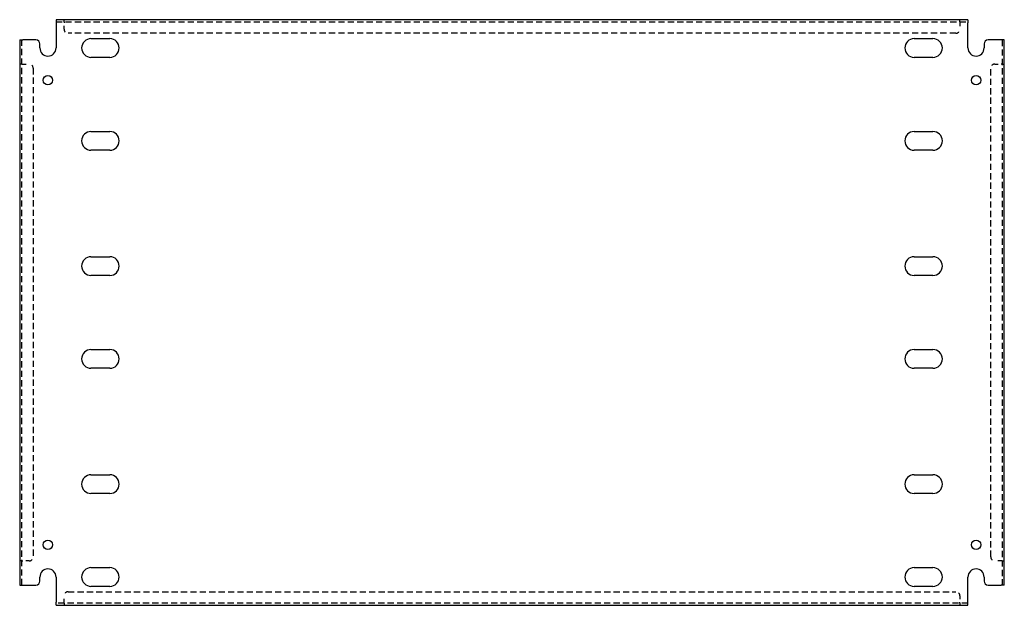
# Model space of a CAD drawing. Header units: inches. Extents: x 17 to 47.5, y 8.2 to 26.4.
import ezdxf

# ---------------------------------------------------------------- set-up
doc = ezdxf.new("R2010")
doc.units = ezdxf.units.IN
doc.header["$MEASUREMENT"] = 0
doc.linetypes.add('DASHED_SPACE', pattern=[0.2067, 0.1654, -0.0413])
doc.layers.add('Hidden Edges(ANSI)', color=7, linetype='DASHED_SPACE', lineweight=25)
doc.layers.add('Visible Edges(ANSI)', color=7, linetype='Continuous', lineweight=25)

msp = doc.modelspace()

# ---------------------------------------------------------------- linework, layer by layer
at = {"layer": 'Hidden Edges(ANSI)', "ltscale": 1.158233}
for p, q in [((18.172, 26.296), (46.422, 26.296)), ((46.422, 8.307), (18.172, 8.307))]:
    msp.add_line(p, q, dxfattribs=at)
at = {"layer": 'Hidden Edges(ANSI)', "ltscale": 0.129419}
for p, q in [((18.422, 26.296), (18.422, 26.364)), ((18.422, 26.296), (18.422, 26.364)), ((46.172, 26.296), (46.172, 26.364)), ((46.172, 26.296), (46.172, 26.364)), ((17.115, 24.989), (17.047, 24.989)), ((17.115, 24.989), (17.047, 24.989)), ((47.479, 24.989), (47.547, 24.989)), ((47.479, 24.989), (47.547, 24.989)), ((17.115, 9.614), (17.047, 9.614)), ((17.115, 9.614), (17.047, 9.614)), ((47.479, 9.614), (47.547, 9.614)), ((47.479, 9.614), (47.547, 9.614)), ((18.422, 8.307), (18.422, 8.239)), ((18.422, 8.307), (18.422, 8.239)), ((46.172, 8.307), (46.172, 8.239)), ((46.172, 8.307), (46.172, 8.239))]:
    msp.add_line(p, q, dxfattribs=at)
at = {"layer": 'Hidden Edges(ANSI)', "ltscale": 0.092649}
for p, q in [((18.422, 26.296), (18.422, 26.265)), ((46.172, 26.296), (46.172, 26.265)), ((17.115, 24.989), (17.146, 24.989)), ((47.479, 24.989), (47.448, 24.989)), ((17.115, 9.614), (17.146, 9.614)), ((47.479, 9.614), (47.448, 9.614)), ((18.422, 8.307), (18.422, 8.338)), ((46.172, 8.307), (46.172, 8.338))]:
    msp.add_line(p, q, dxfattribs=at)
at = {"layer": 'Hidden Edges(ANSI)', "ltscale": 0.369411}
for p, q in [((18.422, 26.071), (18.422, 26.265)), ((46.172, 26.265), (46.172, 26.071)), ((17.146, 24.989), (17.34, 24.989)), ((47.254, 24.989), (47.448, 24.989)), ((17.34, 9.614), (17.146, 9.614)), ((47.448, 9.614), (47.254, 9.614)), ((18.422, 8.338), (18.422, 8.532)), ((46.172, 8.532), (46.172, 8.338))]:
    msp.add_line(p, q, dxfattribs=at)
at = {"layer": 'Hidden Edges(ANSI)', "ltscale": 1.156896}
for p, q in [((46.047, 25.946), (18.547, 25.946)), ((18.547, 8.657), (46.047, 8.657))]:
    msp.add_line(p, q, dxfattribs=at)
at = {"layer": 'Hidden Edges(ANSI)', "ltscale": 1.166287}
for p, q in [((17.115, 8.864), (17.115, 25.739)), ((47.479, 25.739), (47.479, 8.864))]:
    msp.add_line(p, q, dxfattribs=at)
at = {"layer": 'Hidden Edges(ANSI)', "ltscale": 1.161487}
for p, q in [((17.465, 24.864), (17.465, 9.739)), ((47.129, 9.739), (47.129, 24.864))]:
    msp.add_line(p, q, dxfattribs=at)
at = {"layer": 'Hidden Edges(ANSI)', "ltscale": 0.373886}
for centre, start, end in [((18.547, 26.071), 180, 270), ((46.047, 26.071), 270, 0), ((17.34, 24.864), 0, 90), ((47.254, 24.864), 90, 180), ((17.34, 9.739), 270, 0), ((47.254, 9.739), 180, 270), ((18.547, 8.532), 90, 180), ((46.047, 8.532), 0, 90)]:
    msp.add_arc(centre, 0.125, start, end, dxfattribs=at)
at = {"layer": 'Visible Edges(ANSI)'}
for p, q in [((46.422, 26.364), (18.172, 26.364)), ((18.172, 26.364), (18.172, 26.265)), ((18.172, 26.265), (18.172, 25.489)), ((46.422, 26.364), (46.422, 26.265)), ((46.422, 25.489), (46.422, 26.265)), ((17.047, 25.739), (17.146, 25.739)), ((17.047, 25.739), (17.047, 8.864)), ((17.547, 25.739), (17.146, 25.739)), ((19.256, 25.779), (19.838, 25.779)), ((44.756, 25.779), (45.338, 25.779)), ((47.448, 25.739), (47.047, 25.739)), ((47.547, 25.739), (47.448, 25.739)), ((47.547, 8.864), (47.547, 25.739)), ((17.672, 25.489), (17.672, 25.614)), ((46.922, 25.614), (46.922, 25.489)), ((19.838, 25.199), (19.256, 25.199)), ((45.338, 25.199), (44.756, 25.199)), ((19.256, 22.904), (19.838, 22.904)), ((44.756, 22.904), (45.338, 22.904)), ((19.838, 22.324), (19.256, 22.324)), ((45.338, 22.324), (44.756, 22.324)), ((19.256, 19.029), (19.838, 19.029)), ((44.756, 19.029), (45.338, 19.029)), ((19.838, 18.449), (19.256, 18.449)), ((45.338, 18.449), (44.756, 18.449)), ((19.256, 16.154), (19.838, 16.154)), ((44.756, 16.154), (45.338, 16.154)), ((19.838, 15.574), (19.256, 15.574)), ((45.338, 15.574), (44.756, 15.574)), ((19.256, 12.279), (19.838, 12.279)), ((44.756, 12.279), (45.338, 12.279)), ((19.838, 11.699), (19.256, 11.699)), ((45.338, 11.699), (44.756, 11.699)), ((19.256, 9.404), (19.838, 9.404)), ((44.756, 9.404), (45.338, 9.404)), ((17.047, 8.864), (17.146, 8.864)), ((17.146, 8.864), (17.547, 8.864)), ((17.672, 8.989), (17.672, 9.114)), ((18.172, 9.114), (18.172, 8.338)), ((46.422, 8.338), (46.422, 9.114)), ((46.922, 9.114), (46.922, 8.989)), ((47.047, 8.864), (47.448, 8.864)), ((47.547, 8.864), (47.448, 8.864)), ((19.838, 8.824), (19.256, 8.824)), ((45.338, 8.824), (44.756, 8.824)), ((18.172, 8.239), (18.172, 8.338)), ((18.172, 8.239), (46.422, 8.239)), ((46.422, 8.239), (46.422, 8.338))]:
    msp.add_line(p, q, dxfattribs=at)
for centre in [(17.922, 24.489), (46.672, 24.489), (17.922, 10.114), (46.672, 10.114)]:
    msp.add_circle(centre, 0.145, dxfattribs=at)
for centre, radius, start, end in [((17.547, 25.614), 0.125, 0, 90), ((19.256, 25.489), 0.29, 90, 270), ((19.838, 25.489), 0.29, 270, 90), ((44.756, 25.489), 0.29, 90, 270), ((45.338, 25.489), 0.29, 270, 90), ((47.047, 25.614), 0.125, 90, 180), ((17.922, 25.489), 0.25, 180, 0), ((46.672, 25.489), 0.25, 180, 0), ((19.256, 22.614), 0.29, 90, 270), ((19.838, 22.614), 0.29, 270, 90), ((44.756, 22.614), 0.29, 90, 270), ((45.338, 22.614), 0.29, 270, 90), ((19.256, 18.739), 0.29, 90, 270), ((19.838, 18.739), 0.29, 270, 90), ((44.756, 18.739), 0.29, 90, 270), ((45.338, 18.739), 0.29, 270, 90), ((19.256, 15.864), 0.29, 90, 270), ((19.838, 15.864), 0.29, 270, 90), ((44.756, 15.864), 0.29, 90, 270), ((45.338, 15.864), 0.29, 270, 90), ((19.256, 11.989), 0.29, 90, 270), ((19.838, 11.989), 0.29, 270, 90), ((44.756, 11.989), 0.29, 90, 270), ((45.338, 11.989), 0.29, 270, 90), ((17.922, 9.114), 0.25, 0, 180), ((19.256, 9.114), 0.29, 90, 270), ((19.838, 9.114), 0.29, 270, 90), ((44.756, 9.114), 0.29, 90, 270), ((45.338, 9.114), 0.29, 270, 90), ((46.672, 9.114), 0.25, 0, 180), ((17.547, 8.989), 0.125, 270, 0), ((47.047, 8.989), 0.125, 180, 270)]:
    msp.add_arc(centre, radius, start, end, dxfattribs=at)

doc.saveas('drawing.dxf')
